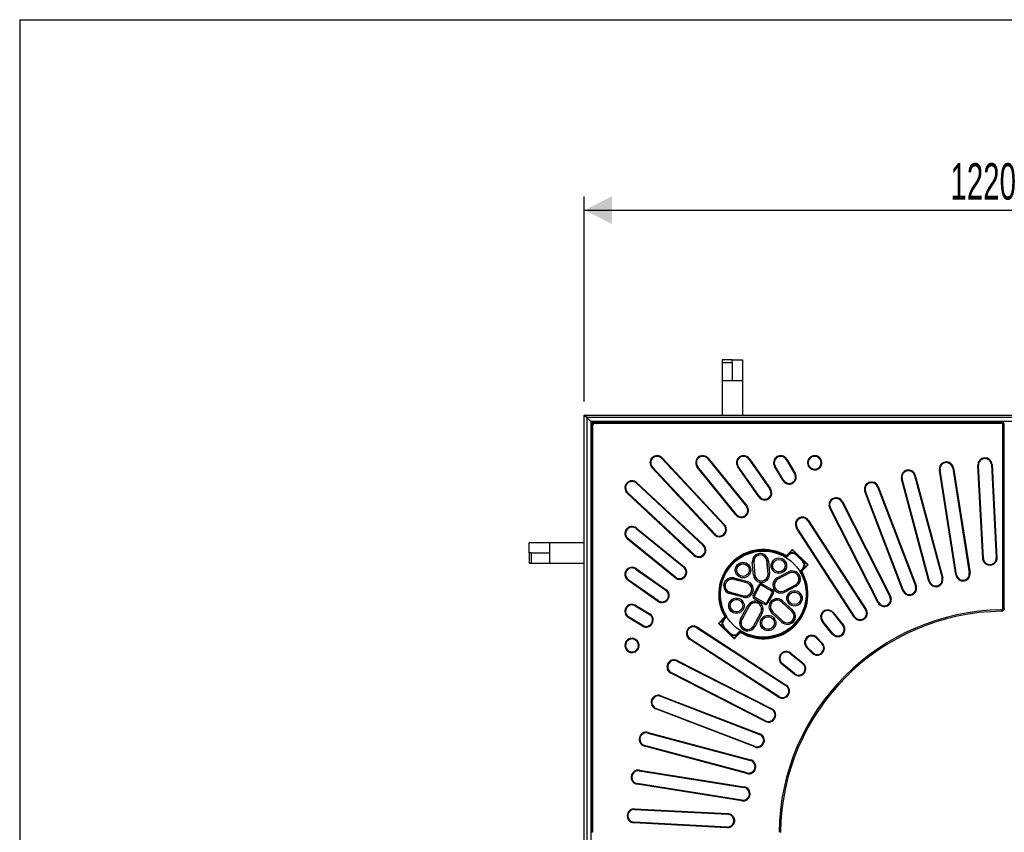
# Model space of a CAD drawing. Header units: millimetres. Extents: x 200 to 5740, y 200 to 4000.
# Tile 3 of 38: x 200 to 1630, y 2820 to 4000. Entities that reach past the tile are written whole.
import ezdxf

# ---------------------------------------------------------------- set-up
doc = ezdxf.new("R2010")
doc.units = ezdxf.units.MM
doc.header["$LTSCALE"] = 20
doc.layers.add('FORMAT', color=7, linetype='Continuous')
doc.styles.add('SLDTEXTSTYLE0', font='TXT', dxfattribs={"width": 0.605})
doc.dimstyles.new('SLDDIMSTYLE0', dxfattribs={"dimtxt": 51.366374, "dimasz": 40, "dimexe": 0, "dimexo": 0.0625, "dimgap": 12.841593, "dimtad": 1, "dimrnd": 1e-09, "dimzin": 12, "dimdsep": 46, "dimtxsty": 'SLDTEXTSTYLE0', "dimsah": 1, "dimcen": 0.09, "dimadec": 0, "dimazin": 3, "dimtfac": 1, "dimtofl": 0, "dimtmove": 0, "dimatfit": 3, "dimfxl": 1, "dimfrac": 2, "dimtolj": 1, "dimtzin": 12, "dimarcsym": 0})

# ---------------------------------------------------------------- blocks, each defined once
blk = doc.blocks.new('_D')
at = {"layer": 'FORMAT'}
for p, q in [((1019.8, 3445.7), (1019.8, 3743.3)), ((2239.8, 3445.7), (2239.8, 3743.3)), ((1019.8, 3723.5), (2239.8, 3723.5))]:
    blk.add_line(p, q, dxfattribs=at)
for points in [[(1019.8, 3723.5), (1059.8, 3703.5), (1059.8, 3743.5)], [(2239.8, 3723.5), (2199.8, 3743.5), (2199.8, 3703.5)]]:
    blk.add_solid(points, dxfattribs=at)
at = {"layer": 'FORMAT', "insert": (1551.4, 3791.7), "char_height": 52.92, "attachment_point": 1, "style": 'SLDTEXTSTYLE0'}
blk.add_mtext('1220', dxfattribs=at)

msp = doc.modelspace()

# ---------------------------------------------------------------- linework, layer by layer
at = {"color": 7, "linetype": 'Continuous', "lineweight": 25}
for p, q in [((1219.752, 3505.904), (1219.752, 3502.353)), ((1234.752, 3505.904), (1219.752, 3505.904)), ((1234.752, 3502.353), (1234.752, 3505.904)), ((1234.752, 3505.904), (1249.752, 3505.904)), ((1249.752, 3505.904), (1249.752, 3475.904)), ((1219.752, 3502.353), (1219.752, 3475.904)), ((1219.752, 3502.353), (1234.752, 3502.353)), ((1234.752, 3502.353), (1234.752, 3475.904)), ((1219.752, 3475.904), (1234.752, 3475.904)), ((1219.752, 3475.904), (1219.752, 3425.904)), ((1234.752, 3475.904), (1249.752, 3475.904)), ((1249.752, 3475.904), (1249.752, 3425.904)), ((1019.752, 2205.904), (1019.752, 3425.904)), ((1019.752, 3425.904), (1023.252, 3422.404)), ((1023.252, 3422.404), (1019.752, 3425.904)), ((1019.752, 3425.904), (2239.752, 3425.904)), ((1023.252, 3422.404), (1023.252, 2209.404)), ((1023.252, 3422.404), (1029.252, 3416.404)), ((2236.252, 3422.404), (1023.252, 3422.404)), ((1029.252, 3416.404), (1023.252, 3422.404)), ((1029.252, 3416.404), (1029.252, 2215.404)), ((1029.252, 3416.404), (1031.114, 3414.542)), ((2230.252, 3416.404), (1029.252, 3416.404)), ((1029.935, 3411.729), (1029.935, 2820.079)), ((1031.935, 3411.729), (1031.935, 2820.079)), ((1625.577, 3415.721), (1033.927, 3415.721)), ((1625.577, 3413.721), (1033.927, 3413.721)), ((1627.569, 3145.052), (1627.569, 3411.729)), ((1629.569, 3145.052), (1629.569, 3411.729)), ((1629.569, 3390.904), (1629.935, 3390.904)), ((1132.326, 3363.024), (1222.781, 3266.023)), ((1133.058, 3363.706), (1223.513, 3266.705)), ((1199.121, 3362.532), (1255.171, 3293.316)), ((1199.898, 3363.162), (1255.949, 3293.945)), ((1258.767, 3362.012), (1289.387, 3318.282)), ((1259.586, 3362.585), (1290.206, 3318.856)), ((1312.844, 3361.465), (1325.26, 3340.801)), ((1313.701, 3361.98), (1326.117, 3341.316)), ((1362.549, 3360.895), (1362.617, 3360.763)), ((1363.44, 3361.349), (1363.508, 3361.217)), ((1208.386, 3252.6), (1117.931, 3349.601)), ((1209.118, 3253.282), (1118.663, 3350.283)), ((1239.875, 3280.929), (1183.825, 3350.146)), ((1240.652, 3281.558), (1184.602, 3350.775)), ((1273.263, 3306.993), (1242.644, 3350.722)), ((1274.083, 3307.566), (1243.463, 3351.296)), ((1308.389, 3330.664), (1295.972, 3351.328)), ((1309.246, 3331.179), (1296.83, 3351.843)), ((1345.079, 3351.827), (1345.012, 3351.959)), ((1345.97, 3352.281), (1345.903, 3352.413)), ((1559.428, 3193.805), (1535.337, 3345.909)), ((1560.416, 3193.962), (1536.325, 3346.066)), ((1554.778, 3348.988), (1578.868, 3196.884)), ((1555.765, 3349.145), (1579.856, 3197.041)), ((1598.345, 3217.593), (1591.255, 3352.875)), ((1599.351, 3217.513), (1592.254, 3352.927)), ((1610.911, 3353.905), (1618.001, 3218.623)), ((1611.909, 3353.957), (1618.999, 3218.676)), ((1520.312, 3184.384), (1480.454, 3333.137)), ((1521.278, 3184.643), (1481.42, 3333.396)), ((1499.466, 3338.231), (1539.324, 3189.478)), ((1500.432, 3338.49), (1540.29, 3189.737)), ((1095.373, 3326.993), (1192.374, 3236.538)), ((1096.055, 3327.724), (1193.056, 3237.269)), ((1445.581, 3321.751), (1500.77, 3177.98)), ((1446.515, 3322.109), (1501.704, 3178.338)), ((1178.95, 3222.143), (1081.949, 3312.598)), ((1179.632, 3222.874), (1082.631, 3313.329)), ((1482.395, 3170.926), (1427.206, 3314.697)), ((1483.328, 3171.284), (1428.14, 3315.056)), ((1446.092, 3153.578), (1376.178, 3290.793)), ((1446.983, 3154.032), (1377.069, 3291.247)), ((1393.715, 3299.729), (1463.629, 3162.514)), ((1394.606, 3300.183), (1464.52, 3162.968)), ((1094.881, 3261.054), (1164.097, 3205.003)), ((1095.51, 3261.831), (1164.727, 3205.781)), ((1411.802, 3132.531), (1327.927, 3261.686)), ((1412.64, 3133.075), (1328.766, 3262.231)), ((1344.434, 3272.406), (1428.309, 3143.251)), ((1345.273, 3272.95), (1429.147, 3143.795)), ((1151.711, 3189.707), (1082.494, 3245.758)), ((1152.34, 3190.484), (1083.123, 3246.535)), ((939.752, 3240.904), (969.752, 3240.904)), ((939.752, 3225.904), (939.752, 3240.904)), ((969.752, 3225.904), (969.752, 3240.904)), ((969.752, 3240.904), (1019.752, 3240.904)), ((939.752, 3225.904), (939.752, 3210.904)), ((943.302, 3225.904), (939.752, 3225.904)), ((943.302, 3225.904), (969.752, 3225.904)), ((943.302, 3210.904), (943.302, 3225.904)), ((969.752, 3210.904), (969.752, 3225.904)), ((1312.433, 3220.753), (1312.936, 3221.597)), ((1312.798, 3218.953), (1316.522, 3222.676)), ((1312.936, 3221.597), (1322.178, 3230.839)), ((1312.936, 3221.597), (1313.641, 3220.893)), ((1316.543, 3223.795), (1313.641, 3220.893)), ((1316.543, 3222.725), (1316.543, 3223.795)), ((1320.993, 3229.357), (1322.178, 3230.839)), ((1322.178, 3230.839), (1323.364, 3229.357)), ((1322.178, 3230.839), (1344.688, 3208.33)), ((1337.643, 3213.965), (1327.814, 3223.795)), ((1327.814, 3223.795), (1327.814, 3222.725)), ((1327.814, 3222.725), (1336.573, 3213.965)), ((1327.835, 3222.676), (1336.525, 3213.987)), ((939.752, 3210.904), (943.302, 3210.904)), ((943.302, 3210.904), (969.752, 3210.904)), ((969.752, 3210.904), (1019.752, 3210.904)), ((1094.934, 3203.012), (1138.663, 3172.392)), ((1265.761, 3212.333), (1263.788, 3212.155)), ((1265.464, 3193.606), (1263.788, 3212.155)), ((1265.94, 3212.35), (1265.761, 3212.333)), ((1265.761, 3212.333), (1267.436, 3193.784)), ((1265.94, 3212.35), (1267.615, 3193.8)), ((1285.019, 3214.073), (1285.198, 3214.089)), ((1286.694, 3195.523), (1285.019, 3214.073)), ((1285.198, 3214.089), (1287.17, 3214.267)), ((1286.873, 3195.539), (1285.198, 3214.089)), ((1287.17, 3214.267), (1288.846, 3195.717)), ((1336.525, 3202.673), (1332.801, 3198.95)), ((1334.741, 3199.792), (1337.643, 3202.695)), ((1344.688, 3208.33), (1335.445, 3199.088)), ((1336.573, 3213.965), (1337.643, 3213.965)), ((1337.643, 3202.695), (1336.573, 3202.695)), ((1343.205, 3209.516), (1344.688, 3208.33)), ((1344.688, 3208.33), (1343.205, 3207.144)), ((1094.36, 3202.193), (1138.09, 3171.573)), ((1236.317, 3187.465), (1236.823, 3189.38)), ((1236.823, 3189.38), (1256.539, 3184.174)), ((1265.464, 3193.606), (1267.436, 3193.784)), ((1267.615, 3193.8), (1267.436, 3193.784)), ((1286.694, 3195.523), (1286.873, 3195.539)), ((1288.846, 3195.717), (1286.873, 3195.539)), ((1299.955, 3189.64), (1316.48, 3198.232)), ((1299.955, 3189.64), (1300.869, 3187.882)), ((1317.394, 3196.475), (1300.869, 3187.882)), ((1317.476, 3196.315), (1300.952, 3187.723)), ((1317.394, 3196.475), (1316.48, 3198.232)), ((1317.476, 3196.315), (1317.394, 3196.475)), ((1335.445, 3199.088), (1334.601, 3198.585)), ((1335.445, 3199.088), (1334.741, 3199.792)), ((1126.8, 3155.45), (1083.071, 3186.07)), ((1127.374, 3156.269), (1083.644, 3186.889)), ((1236.271, 3187.291), (1236.317, 3187.465)), ((1255.987, 3182.085), (1236.271, 3187.291)), ((1256.033, 3182.259), (1236.317, 3187.465)), ((1255.987, 3182.085), (1256.033, 3182.259)), ((1256.033, 3182.259), (1256.539, 3184.174)), ((1265.13, 3164.559), (1272.999, 3178.943)), ((1266.884, 3163.599), (1274.754, 3177.983)), ((1277.447, 3178.771), (1291.831, 3170.902)), ((1278.407, 3180.526), (1292.791, 3172.657)), ((1300.952, 3187.723), (1300.869, 3187.882)), ((1309.789, 3170.727), (1326.314, 3179.319)), ((1309.872, 3170.567), (1326.397, 3179.16)), ((1327.311, 3177.402), (1310.786, 3168.81)), ((1326.314, 3179.319), (1326.397, 3179.16)), ((1326.397, 3179.16), (1327.311, 3177.402)), ((1230.829, 3166.68), (1231.335, 3168.595)), ((1250.545, 3161.475), (1230.829, 3166.68)), ((1231.381, 3168.769), (1231.335, 3168.595)), ((1231.335, 3168.595), (1251.051, 3163.389)), ((1231.381, 3168.769), (1251.097, 3163.563)), ((1250.545, 3161.475), (1251.051, 3163.389)), ((1251.097, 3163.563), (1251.051, 3163.389)), ((1282.057, 3153.036), (1267.673, 3160.905)), ((1292.62, 3168.208), (1284.751, 3153.825)), ((1294.374, 3167.248), (1286.505, 3152.865)), ((1309.789, 3170.727), (1309.872, 3170.567)), ((1310.786, 3168.81), (1309.872, 3170.567)), ((1093.813, 3148.826), (1114.477, 3136.41)), ((1094.328, 3149.683), (1114.992, 3137.267)), ((1246.656, 3129.867), (1257.455, 3149.606)), ((1259.192, 3148.655), (1248.393, 3128.916)), ((1259.35, 3148.569), (1248.551, 3128.83)), ((1257.455, 3149.606), (1259.192, 3148.655)), ((1259.35, 3148.569), (1259.192, 3148.655)), ((1281.097, 3151.281), (1266.713, 3159.151)), ((1306.195, 3154.617), (1306.316, 3154.749)), ((1321.211, 3140.821), (1306.195, 3154.617)), ((1306.316, 3154.749), (1307.656, 3156.208)), ((1321.333, 3140.953), (1306.316, 3154.749)), ((1307.656, 3156.208), (1322.672, 3142.411)), ((1104.34, 3119.539), (1083.676, 3131.955)), ((1104.855, 3120.396), (1084.191, 3132.812)), ((1214.817, 3123.477), (1224.059, 3132.72)), ((1224.763, 3132.015), (1221.861, 3129.113)), ((1222.98, 3129.134), (1226.703, 3132.858)), ((1224.903, 3133.223), (1224.059, 3132.72)), ((1224.763, 3132.015), (1224.059, 3132.72)), ((1265.357, 3119.635), (1276.156, 3139.374)), ((1265.515, 3119.549), (1276.314, 3139.288)), ((1278.051, 3138.337), (1267.252, 3118.598)), ((1276.156, 3139.374), (1276.314, 3139.288)), ((1278.051, 3138.337), (1276.314, 3139.288)), ((1291.773, 3138.919), (1293.113, 3140.378)), ((1306.789, 3125.123), (1291.773, 3138.919)), ((1293.234, 3140.51), (1293.113, 3140.378)), ((1293.113, 3140.378), (1308.129, 3126.582)), ((1293.234, 3140.51), (1308.25, 3126.714)), ((1321.211, 3140.821), (1321.333, 3140.953)), ((1321.333, 3140.953), (1322.672, 3142.411)), ((1380.522, 3138.521), (1395.195, 3120.401)), ((1381.299, 3139.15), (1395.972, 3121.03)), ((1625.628, 3141.068), (1625.602, 3143.06)), ((1183.425, 3116.89), (1312.581, 3033.016)), ((1183.97, 3117.729), (1313.125, 3033.854)), ((1214.817, 3123.477), (1216.299, 3124.663)), ((1216.299, 3122.292), (1214.817, 3123.477)), ((1237.326, 3100.968), (1214.817, 3123.477)), ((1221.861, 3129.113), (1222.931, 3129.113)), ((1221.861, 3117.842), (1231.69, 3108.012)), ((1222.931, 3117.842), (1221.861, 3117.842)), ((1231.69, 3109.083), (1222.931, 3117.842)), ((1231.669, 3109.131), (1222.98, 3117.82)), ((1248.393, 3128.916), (1246.656, 3129.867)), ((1248.551, 3128.83), (1248.393, 3128.916)), ((1265.357, 3119.635), (1265.515, 3119.549)), ((1265.515, 3119.549), (1267.252, 3118.598)), ((1306.789, 3125.123), (1308.129, 3126.582)), ((1308.25, 3126.714), (1308.129, 3126.582)), ((1379.899, 3108.014), (1365.226, 3126.134)), ((1380.676, 3108.643), (1366.003, 3126.763)), ((1231.69, 3108.012), (1231.69, 3109.083)), ((1237.326, 3100.968), (1236.14, 3102.45)), ((1246.568, 3110.211), (1237.326, 3100.968)), ((1238.511, 3102.45), (1237.326, 3100.968)), ((1242.961, 3108.012), (1245.864, 3110.915)), ((1242.961, 3109.083), (1242.961, 3108.012)), ((1246.706, 3112.855), (1242.983, 3109.131)), ((1245.864, 3110.915), (1246.568, 3110.211)), ((1246.568, 3110.211), (1247.071, 3111.055)), ((1357.245, 3103.036), (1365.359, 3094.922)), ((1093.243, 3099.753), (1093.375, 3099.686)), ((1093.697, 3100.644), (1093.829, 3100.577)), ((1301.861, 3016.508), (1172.705, 3100.383)), ((1302.405, 3017.347), (1173.25, 3101.221)), ((1350.734, 3080.297), (1342.62, 3088.411)), ((1351.441, 3081.004), (1343.327, 3089.118)), ((1356.538, 3102.329), (1364.652, 3094.215)), ((1084.439, 3082.148), (1084.307, 3082.215)), ((1084.893, 3083.039), (1084.761, 3083.106)), ((1318.893, 3079.653), (1337.012, 3064.98)), ((1319.522, 3080.43), (1337.642, 3065.757)), ((1154.409, 3068.587), (1291.624, 2998.673)), ((1154.863, 3069.478), (1292.078, 2999.564)), ((1324.626, 3049.683), (1306.506, 3064.357)), ((1325.255, 3050.461), (1307.135, 3065.134)), ((1282.688, 2981.135), (1145.473, 3051.05)), ((1283.142, 2982.026), (1145.927, 3051.941)), ((1130.6, 3017.516), (1274.371, 2962.327)), ((1130.958, 3018.45), (1274.73, 2963.261)), ((1267.318, 2943.952), (1123.546, 2999.141)), ((1267.676, 2944.886), (1123.905, 3000.074)), ((1112.26, 2964.236), (1261.013, 2924.378)), ((1112.519, 2965.202), (1261.272, 2925.344)), ((1255.919, 2905.366), (1107.166, 2945.224)), ((1256.177, 2906.332), (1107.425, 2946.19)), ((1099.59, 2909.331), (1251.694, 2885.24)), ((1099.747, 2910.319), (1251.851, 2886.228)), ((1248.615, 2865.8), (1096.511, 2889.891)), ((1248.772, 2866.787), (1096.668, 2890.878)), ((1092.729, 2853.402), (1228.01, 2846.312)), ((1092.781, 2854.401), (1228.063, 2847.311)), ((1226.98, 2826.657), (1091.699, 2833.746)), ((1227.113, 2827.651), (1091.751, 2834.745))]:
    msp.add_line(p, q, dxfattribs=at)
at = {"color": 8, "linetype": 'Continuous', "lineweight": 25}
for p, q in [((1031.935, 3411.729), (1029.935, 3411.729)), ((1033.927, 3413.721), (1033.927, 3415.721)), ((1625.577, 3413.721), (1625.577, 3415.721)), ((1627.569, 3411.729), (1629.569, 3411.729)), ((1629.569, 3394.872), (1629.935, 3394.872)), ((1132.326, 3363.024), (1133.058, 3363.706)), ((1199.121, 3362.532), (1199.898, 3363.162)), ((1258.767, 3362.012), (1259.586, 3362.585)), ((1312.844, 3361.465), (1313.701, 3361.98)), ((1362.549, 3360.895), (1363.44, 3361.349)), ((1363.508, 3361.217), (1362.617, 3360.763)), ((1118.663, 3350.283), (1117.931, 3349.601)), ((1184.602, 3350.775), (1183.825, 3350.146)), ((1243.463, 3351.296), (1242.644, 3350.722)), ((1296.83, 3351.843), (1295.972, 3351.328)), ((1345.903, 3352.413), (1345.012, 3351.959)), ((1345.079, 3351.827), (1345.97, 3352.281)), ((1536.325, 3346.066), (1535.337, 3345.909)), ((1554.778, 3348.988), (1555.765, 3349.145)), ((1591.255, 3352.875), (1592.254, 3352.927)), ((1610.911, 3353.905), (1611.909, 3353.957)), ((1308.389, 3330.664), (1309.246, 3331.179)), ((1326.117, 3341.316), (1325.26, 3340.801)), ((1481.42, 3333.396), (1480.454, 3333.137)), ((1499.466, 3338.231), (1500.432, 3338.49)), ((1096.055, 3327.724), (1095.373, 3326.993)), ((1290.206, 3318.856), (1289.387, 3318.282)), ((1445.581, 3321.751), (1446.515, 3322.109)), ((1082.631, 3313.329), (1081.949, 3312.598)), ((1273.263, 3306.993), (1274.083, 3307.566)), ((1428.14, 3315.056), (1427.206, 3314.697)), ((1255.949, 3293.945), (1255.171, 3293.316)), ((1377.069, 3291.247), (1376.178, 3290.793)), ((1393.715, 3299.729), (1394.606, 3300.183)), ((1239.875, 3280.929), (1240.652, 3281.558)), ((1095.51, 3261.831), (1094.881, 3261.054)), ((1223.513, 3266.705), (1222.781, 3266.023)), ((1328.766, 3262.231), (1327.927, 3261.686)), ((1344.434, 3272.406), (1345.273, 3272.95)), ((1083.123, 3246.535), (1082.494, 3245.758)), ((1208.386, 3252.6), (1209.118, 3253.282)), ((1193.056, 3237.269), (1192.374, 3236.538)), ((1179.632, 3222.874), (1178.95, 3222.143)), ((1312.782, 3218.963), (1316.543, 3222.725)), ((1316.522, 3222.676), (1316.543, 3222.725)), ((1327.814, 3222.725), (1327.835, 3222.676)), ((1618.001, 3218.623), (1618.999, 3218.676)), ((1094.934, 3203.012), (1094.36, 3202.193)), ((1164.727, 3205.781), (1164.097, 3205.003)), ((1336.573, 3202.695), (1332.811, 3198.933)), ((1336.525, 3213.987), (1336.573, 3213.965)), ((1336.573, 3202.695), (1336.525, 3202.673)), ((1152.34, 3190.484), (1151.711, 3189.707)), ((1540.29, 3189.737), (1539.324, 3189.478)), ((1559.428, 3193.805), (1560.416, 3193.962)), ((1579.856, 3197.041), (1578.868, 3196.884)), ((1083.644, 3186.889), (1083.071, 3186.07)), ((1272.999, 3178.943), (1274.754, 3177.983)), ((1278.407, 3180.526), (1277.447, 3178.771)), ((1501.704, 3178.338), (1500.77, 3177.98)), ((1520.312, 3184.384), (1521.278, 3184.643)), ((1138.663, 3172.392), (1138.09, 3171.573)), ((1265.13, 3164.559), (1266.884, 3163.599)), ((1267.673, 3160.905), (1266.713, 3159.151)), ((1292.791, 3172.657), (1291.831, 3170.902)), ((1292.62, 3168.208), (1294.374, 3167.248)), ((1464.52, 3162.968), (1463.629, 3162.514)), ((1482.395, 3170.926), (1483.328, 3171.284)), ((1094.328, 3149.683), (1093.813, 3148.826)), ((1127.374, 3156.269), (1126.8, 3155.45)), ((1282.057, 3153.036), (1281.097, 3151.281)), ((1284.751, 3153.825), (1286.505, 3152.865)), ((1446.092, 3153.578), (1446.983, 3154.032)), ((1084.191, 3132.812), (1083.676, 3131.955)), ((1114.992, 3137.267), (1114.477, 3136.41)), ((1222.931, 3129.113), (1226.693, 3132.874)), ((1380.522, 3138.521), (1381.299, 3139.15)), ((1411.802, 3132.531), (1412.64, 3133.075)), ((1429.147, 3143.795), (1428.309, 3143.251)), ((1629.569, 3145.052), (1627.569, 3145.052)), ((1104.855, 3120.396), (1104.34, 3119.539)), ((1183.425, 3116.89), (1183.97, 3117.729)), ((1222.931, 3129.113), (1222.98, 3129.134)), ((1222.98, 3117.82), (1222.931, 3117.842)), ((1366.003, 3126.763), (1365.226, 3126.134)), ((1395.972, 3121.03), (1395.195, 3120.401)), ((1231.69, 3109.083), (1231.669, 3109.131)), ((1246.723, 3112.844), (1242.961, 3109.083)), ((1242.983, 3109.131), (1242.961, 3109.083)), ((1356.538, 3102.329), (1357.245, 3103.036)), ((1379.899, 3108.014), (1380.676, 3108.643)), ((1093.697, 3100.644), (1093.243, 3099.753)), ((1093.829, 3100.577), (1093.375, 3099.686)), ((1173.25, 3101.221), (1172.705, 3100.383)), ((1343.327, 3089.118), (1342.62, 3088.411)), ((1365.359, 3094.922), (1364.652, 3094.215)), ((1084.761, 3083.106), (1084.307, 3082.215)), ((1084.893, 3083.039), (1084.439, 3082.148)), ((1318.893, 3079.653), (1319.522, 3080.43)), ((1350.734, 3080.297), (1351.441, 3081.004)), ((1154.409, 3068.587), (1154.863, 3069.478)), ((1307.135, 3065.134), (1306.506, 3064.357)), ((1337.642, 3065.757), (1337.012, 3064.98)), ((1145.927, 3051.941), (1145.473, 3051.05)), ((1324.626, 3049.683), (1325.255, 3050.461)), ((1313.125, 3033.854), (1312.581, 3033.016)), ((1130.6, 3017.516), (1130.958, 3018.45)), ((1301.861, 3016.508), (1302.405, 3017.347)), ((1123.905, 3000.074), (1123.546, 2999.141)), ((1292.078, 2999.564), (1291.624, 2998.673)), ((1282.688, 2981.135), (1283.142, 2982.026)), ((1112.26, 2964.236), (1112.519, 2965.202)), ((1274.73, 2963.261), (1274.371, 2962.327)), ((1107.425, 2946.19), (1107.166, 2945.224)), ((1267.318, 2943.952), (1267.676, 2944.886)), ((1261.272, 2925.344), (1261.013, 2924.378)), ((1099.59, 2909.331), (1099.747, 2910.319)), ((1255.919, 2905.366), (1256.177, 2906.332)), ((1096.668, 2890.878), (1096.511, 2889.891)), ((1251.851, 2886.228), (1251.694, 2885.24)), ((1248.615, 2865.8), (1248.772, 2866.787)), ((1092.729, 2853.402), (1092.781, 2854.401)), ((1228.01, 2846.312), (1228.063, 2847.311)), ((1091.699, 2833.746), (1091.751, 2834.745)), ((1031.935, 2820.079), (1029.935, 2820.079))]:
    msp.add_line(p, q, dxfattribs=at)
at = {"color": 7, "linetype": 'Continuous', "lineweight": 25, "flags": 128}
for points in [[(1312.052, 3219.589), (1312.17, 3219.948), (1312.433, 3220.753)], [(1313.641, 3220.893), (1313.45, 3220.304), (1313.263, 3219.727)], [(1334.601, 3198.585), (1334.242, 3198.467), (1333.437, 3198.203)], [(1333.575, 3199.415), (1334.152, 3199.602), (1334.741, 3199.792)], [(1225.929, 3132.393), (1225.352, 3132.206), (1224.763, 3132.015)], [(1224.903, 3133.223), (1225.262, 3133.34), (1226.067, 3133.604)], [(1245.864, 3110.915), (1246.054, 3111.504), (1246.241, 3112.081)], [(1247.452, 3112.218), (1247.335, 3111.859), (1247.071, 3111.055)]]:
    msp.add_lwpolyline(points, dxfattribs=at)
at = {"color": 7, "linetype": 'Continuous', "lineweight": 25}
for centre, radius in [((1279.752, 3165.904), 62.5), ((1302.331, 3207.175), 11.239), ((1250.295, 3200.779), 11.239), ((1250.295, 3200.779), 9.258), ((1250.295, 3200.779), 9.078), ((1302.331, 3207.175), 9.258), ((1302.331, 3207.175), 9.078), ((1240.703, 3149.116), 11.239), ((1325.007, 3159.905), 11.239), ((1325.007, 3159.905), 9.258), ((1325.007, 3159.905), 9.078), ((1240.703, 3149.116), 9.258), ((1240.703, 3149.116), 9.078), ((1286.673, 3123.966), 11.239), ((1286.673, 3123.966), 9.258), ((1286.673, 3123.966), 9.078)]:
    msp.add_circle(centre, radius, dxfattribs=at)
for centre, radius, start, end in [((1125.495, 3356.654), 10.341, 43, 223), ((1125.495, 3356.654), 9.341, 90, 223), ((1125.495, 3356.654), 9.341, 43, 90), ((1191.861, 3356.654), 10.341, 39, 219), ((1191.861, 3356.654), 9.341, 90, 219), ((1191.861, 3356.654), 9.341, 39, 90), ((1251.115, 3356.654), 10.341, 35, 215), ((1251.115, 3356.654), 9.341, 90, 215), ((1251.115, 3356.654), 9.341, 35, 90), ((1304.837, 3356.654), 10.341, 31, 211), ((1304.837, 3356.654), 9.341, 90, 211), ((1304.837, 3356.654), 9.341, 31, 90), ((1354.226, 3356.654), 10.341, 27, 207), ((1354.226, 3356.654), 9.341, 90, 207), ((1354.293, 3356.522), 10.341, 207, 27), ((1354.293, 3356.522), 9.345, 207, 27), ((1354.226, 3356.654), 9.341, 27, 90), ((1601.582, 3353.416), 10.341, 3, 183), ((1601.582, 3353.416), 9.341, 90, 183), ((1601.582, 3353.416), 9.341, 3, 90), ((1490.443, 3335.813), 10.341, 15, 195), ((1545.551, 3347.527), 10.341, 9, 189), ((1545.551, 3347.527), 9.341, 90, 189), ((1545.551, 3347.527), 9.341, 9, 90), ((1317.253, 3335.99), 10.341, 211, 31), ((1317.253, 3335.99), 9.345, 211, 31), ((1490.443, 3335.813), 9.341, 90, 195), ((1490.443, 3335.813), 9.341, 15, 90), ((1089.002, 3320.161), 10.341, 47, 227), ((1089.002, 3320.161), 9.341, 90, 227), ((1089.002, 3320.161), 9.341, 47, 90), ((1281.735, 3312.924), 10.341, 215, 35), ((1281.735, 3312.924), 9.345, 215, 35), ((1436.861, 3318.403), 10.341, 21, 201), ((1436.861, 3318.403), 9.341, 90, 201), ((1436.861, 3318.403), 9.341, 21, 90), ((1385.392, 3295.488), 10.341, 27, 207), ((1385.392, 3295.488), 9.341, 90, 207), ((1385.392, 3295.488), 9.341, 27, 90), ((1247.912, 3287.437), 10.341, 219, 39), ((1247.912, 3287.437), 9.345, 219, 39), ((1336.6, 3267.318), 10.341, 33, 213), ((1336.6, 3267.318), 9.341, 90, 213), ((1336.6, 3267.318), 9.341, 33, 90), ((1089.002, 3253.794), 10.341, 51, 231), ((1089.002, 3253.794), 9.341, 90, 231), ((1089.002, 3253.794), 9.341, 51, 90), ((1215.95, 3259.653), 10.341, 223, 43), ((1215.95, 3259.653), 9.345, 223, 43), ((1186.003, 3229.706), 10.341, 227, 47), ((1186.003, 3229.706), 9.345, 227, 47), ((1279.752, 3165.904), 64.83, 59.211917, 210.788083), ((1279.752, 3165.904), 63.847, 59.211917, 210.788083), ((1279.752, 3165.904), 62.653, 58.966834, 211.033166), ((1275.479, 3213.211), 11.739, 5.160952, 185.160952), ((1275.479, 3213.211), 9.758, 5.160952, 185.160952), ((1275.479, 3213.211), 9.578, 5.160952, 185.160952), ((1312.567, 3220.453), 1.006, 239.197788, 313.782315), ((1312.945, 3221.619), 1.006, 239.435281, 313.785544), ((1322.178, 3216.988), 8.041, 45.508126, 134.491874), ((1322.178, 3217.019), 8, 91.455978, 134.762887), ((1322.178, 3217.019), 8, 45.46123, 91.455978), ((1089.002, 3194.541), 10.341, 55, 235), ((1089.002, 3194.541), 9.341, 90, 235), ((1089.002, 3194.541), 9.341, 55, 90), ((1158.219, 3197.744), 10.341, 231, 51), ((1158.219, 3197.744), 9.345, 231, 51), ((1330.868, 3208.33), 8, 1.455978, 44.762887), ((1330.868, 3208.33), 8, 315.46123, 1.455978), ((1330.837, 3208.33), 8.041, 315.508126, 44.491874), ((1233.826, 3178.03), 11.739, 75.209366, 255.209366), ((1279.752, 3165.904), 64.83, 239.211917, 30.788083), ((1279.752, 3165.904), 63.847, 239.211917, 30.788083), ((1279.752, 3165.904), 62.653, 238.966834, 31.033166), ((1277.155, 3194.662), 11.739, 185.160952, 5.160952), ((1277.155, 3194.662), 9.758, 185.160952, 5.160952), ((1277.155, 3194.662), 9.578, 185.160952, 5.160952), ((1305.371, 3179.225), 11.739, 117.473312, 297.473312), ((1321.895, 3187.817), 11.739, 297.473312, 117.473312), ((1321.895, 3187.817), 9.758, 297.473312, 117.473312), ((1321.895, 3187.817), 9.578, 297.473312, 117.473312), ((1334.301, 3198.719), 1.006, 136.217685, 210.802212), ((1335.467, 3199.096), 1.006, 136.214456, 210.564719), ((1530.301, 3187.061), 10.341, 195, 15), ((1530.301, 3187.061), 9.345, 195, 15), ((1569.642, 3195.423), 10.341, 189, 9), ((1569.642, 3195.423), 9.345, 189, 9), ((1233.826, 3178.03), 9.758, 75.209366, 255.209366), ((1233.826, 3178.03), 9.578, 75.209366, 255.209366), ((1253.542, 3172.824), 11.739, 255.209366, 75.209366), ((1253.542, 3172.824), 9.758, 255.209366, 75.209366), ((1253.542, 3172.824), 9.578, 255.209366, 75.209366), ((1305.371, 3179.225), 9.758, 117.473312, 297.473312), ((1305.371, 3179.225), 9.578, 117.473312, 297.473312), ((1492.049, 3174.632), 10.341, 201, 21), ((1492.049, 3174.632), 9.345, 201, 21), ((1132.732, 3163.921), 10.341, 235, 55), ((1132.732, 3163.921), 9.345, 235, 55), ((1455.306, 3158.273), 10.341, 207, 27), ((1455.306, 3158.273), 9.345, 207, 27), ((1089.002, 3140.819), 10.341, 59, 239), ((1089.002, 3140.819), 9.341, 90, 239), ((1089.002, 3140.819), 9.341, 59, 90), ((1267.753, 3143.971), 11.739, 331.317132, 151.317132), ((1267.753, 3143.971), 9.758, 331.317132, 151.317132), ((1267.753, 3143.971), 9.578, 331.317132, 151.317132), ((1299.715, 3147.563), 11.739, 47.424898, 227.424898), ((1299.715, 3147.563), 9.758, 47.424898, 227.424898), ((1299.715, 3147.563), 9.578, 47.424898, 227.424898), ((1109.666, 3128.403), 10.341, 239, 59), ((1109.666, 3128.403), 9.345, 239, 59), ((1224.037, 3132.711), 1.006, 316.214456, 30.564719), ((1225.203, 3133.089), 1.006, 316.217685, 30.802212), ((1629.752, 2815.904), 327.183, 90.726716, 179.273284), ((1629.752, 2815.904), 325.183, 90.726716, 179.273284), ((1314.731, 3133.767), 11.739, 227.424898, 47.424898), ((1314.731, 3133.767), 9.758, 227.424898, 47.424898), ((1314.731, 3133.767), 9.578, 227.424898, 47.424898), ((1373.263, 3132.642), 10.341, 39, 219), ((1373.263, 3132.642), 9.341, 90, 219), ((1373.263, 3132.642), 9.341, 39, 90), ((1420.475, 3138.163), 10.341, 213, 33), ((1420.475, 3138.163), 9.345, 213, 33), ((1178.338, 3109.056), 10.341, 57, 237), ((1178.338, 3109.056), 9.341, 90, 237), ((1178.338, 3109.056), 9.341, 57, 90), ((1228.667, 3123.477), 8.041, 135.508126, 224.491874), ((1228.636, 3123.477), 8, 135.46123, 181.455978), ((1228.636, 3123.477), 8, 181.455978, 224.762887), ((1256.954, 3124.232), 11.739, 151.317132, 331.317132), ((1256.954, 3124.232), 9.758, 151.317132, 331.317132), ((1256.954, 3124.232), 9.578, 151.317132, 331.317132), ((1387.936, 3114.522), 10.341, 219, 39), ((1387.936, 3114.522), 9.345, 219, 39), ((1237.326, 3114.819), 8.041, 225.508126, 314.491874), ((1237.326, 3114.788), 8, 225.46123, 271.455978), ((1237.326, 3114.788), 8, 271.455978, 314.762887), ((1246.56, 3110.189), 1.006, 59.435281, 133.785544), ((1246.937, 3111.354), 1.006, 59.197788, 133.782315), ((1349.932, 3095.723), 10.341, 45, 225), ((1349.932, 3095.723), 9.341, 90, 225), ((1349.932, 3095.723), 9.341, 45, 90), ((1089.002, 3091.43), 10.341, 63, 243), ((1089.002, 3091.43), 9.341, 90, 243), ((1089.134, 3091.362), 10.341, 243, 63), ((1089.134, 3091.362), 9.345, 243, 63), ((1089.002, 3091.43), 9.341, 63, 90), ((1358.046, 3087.61), 10.341, 225, 45), ((1358.046, 3087.61), 9.345, 225, 45), ((1313.014, 3072.393), 10.341, 51, 231), ((1313.014, 3072.393), 9.341, 90, 231), ((1313.014, 3072.393), 9.341, 51, 90), ((1150.168, 3060.264), 10.341, 63, 243), ((1150.168, 3060.264), 9.341, 90, 243), ((1150.168, 3060.264), 9.341, 63, 90), ((1331.134, 3057.72), 10.341, 231, 51), ((1331.134, 3057.72), 9.345, 231, 51), ((1307.493, 3025.181), 10.341, 237, 57), ((1307.493, 3025.181), 9.345, 237, 57), ((1127.252, 3008.795), 10.341, 69, 249), ((1127.252, 3008.795), 9.341, 90, 249), ((1127.252, 3008.795), 9.341, 69, 90), ((1287.383, 2990.35), 10.341, 243, 63), ((1287.383, 2990.35), 9.345, 243, 63), ((1109.843, 2955.213), 10.341, 75, 255), ((1109.843, 2955.213), 9.341, 90, 255), ((1109.843, 2955.213), 9.341, 75, 90), ((1271.024, 2953.607), 10.341, 249, 69), ((1271.024, 2953.607), 9.345, 249, 69), ((1258.595, 2915.355), 10.341, 255, 75), ((1258.595, 2915.355), 9.345, 255, 75), ((1098.129, 2900.105), 10.341, 81, 261), ((1098.129, 2900.105), 9.341, 90, 261), ((1098.129, 2900.105), 9.341, 81, 90), ((1250.233, 2876.014), 10.341, 261, 81), ((1250.233, 2876.014), 9.345, 261, 81), ((1092.24, 2844.074), 10.341, 87, 267), ((1092.24, 2844.074), 9.341, 90, 267), ((1092.24, 2844.074), 9.341, 87, 90)]:
    msp.add_arc(centre, radius, start, end, dxfattribs=at)
for centre, major_axis, ratio, start_param, end_param in [((1033.942, 3411.713), (2.829, -2.829), 0.99997115, 2.35999259, 3.92319272), ((1033.942, 3411.713), (-1.425, 1.425), 0.99243251, 5.50158524, 7.06478537), ((1625.562, 3411.713), (2.829, 2.829), 0.99997115, 5.50158524, 7.06478537), ((1625.562, 3411.713), (1.425, 1.425), 0.99243251, 5.50158524, 7.06478537), ((1276.507, 3176.989), (-1.132, 3.868), 0.99243251, 5.50158524, 7.06478537), ((1276.507, 3176.989), (-0.575, 1.963), 0.97769116, 5.50158524, 7.06478537), ((1268.667, 3162.659), (-3.868, -1.132), 0.99243251, 5.50158524, 7.06478537), ((1268.667, 3162.659), (1.963, 0.575), 0.97769116, 2.35999259, 3.92319272), ((1290.837, 3169.149), (1.963, 0.575), 0.97769116, 5.50158524, 7.06478537), ((1290.837, 3169.149), (3.868, 1.132), 0.99243251, 5.50158524, 7.06478537), ((1282.997, 3154.819), (1.132, -3.868), 0.99243251, 5.50158524, 7.06478537), ((1282.997, 3154.819), (-0.575, 1.963), 0.97769116, 2.35999259, 3.92319272)]:
    msp.add_ellipse(centre, major_axis=major_axis, ratio=ratio, start_param=start_param, end_param=end_param, dxfattribs=at)
at = {"color": 8, "linetype": 'Continuous', "lineweight": 25}
for points, knots in [([(1311.877, 3219.381), (1311.921, 3219.421), (1312.022, 3219.513), (1312.041, 3219.562), (1312.052, 3219.589)], [0, 0, 0, 0, 0.4396243, 1, 1, 1, 1]), ([(1312.658, 3218.956), (1312.739, 3219.046), (1312.948, 3219.276), (1313.177, 3219.563), (1313.234, 3219.672), (1313.263, 3219.727)], [0, 0, 0, 0, 0.240909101, 0.620414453, 1, 1, 1, 1]), ([(1333.575, 3199.415), (1333.572, 3199.413), (1333.527, 3199.398), (1333.374, 3199.298), (1333.106, 3199.085), (1332.897, 3198.894), (1332.839, 3198.84)], [0, 0, 0, 0, 0.03525943, 0.43152066, 0.84007426, 1, 1, 1, 1]), ([(1225.929, 3132.393), (1225.933, 3132.394), (1225.977, 3132.41), (1226.13, 3132.509), (1226.4, 3132.724), (1226.611, 3132.918), (1226.672, 3132.974)], [0, 0, 0, 0, 0.03504015, 0.428837, 0.83484977, 1, 1, 1, 1]), ([(1246.851, 3112.857), (1246.768, 3112.765), (1246.557, 3112.533), (1246.327, 3112.244), (1246.27, 3112.135), (1246.241, 3112.081)], [0, 0, 0, 0, 0.244940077, 0.622430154, 1, 1, 1, 1]), ([(1247.452, 3112.218), (1247.463, 3112.246), (1247.482, 3112.295), (1247.586, 3112.389), (1247.632, 3112.431)], [0, 0, 0, 0, 0.551569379, 1, 1, 1, 1])]:
    msp.add_open_spline(points, degree=3, knots=knots, dxfattribs=at)
at = {"color": 7, "linetype": 'Continuous', "lineweight": 25}
for points, knots in [([(1316.543, 3223.795), (1316.55, 3223.804), (1316.565, 3223.822), (1316.593, 3223.858), (1316.633, 3223.907), (1316.687, 3223.975), (1316.778, 3224.088), (1316.909, 3224.252), (1317.119, 3224.515), (1317.407, 3224.875), (1317.751, 3225.304), (1318.093, 3225.733), (1318.439, 3226.165), (1318.807, 3226.625), (1319.181, 3227.093), (1319.553, 3227.558), (1319.956, 3228.061), (1320.442, 3228.668), (1320.801, 3229.117), (1320.993, 3229.357)], [0, 0, 0, 0, 0.006714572, 0.014542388, 0.023602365, 0.037801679, 0.054617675, 0.088201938, 0.129215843, 0.198451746, 0.28283703, 0.360033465, 0.427853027, 0.513719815, 0.60501156, 0.677043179, 0.761391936, 0.872623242, 1, 1, 1, 1]), ([(1327.814, 3223.795), (1327.074, 3224.524), (1326.189, 3225.107), (1324.262, 3225.895), (1323.221, 3226.099), (1321.136, 3226.099), (1320.095, 3225.895), (1318.168, 3225.107), (1317.283, 3224.524), (1316.543, 3223.795)], [0, 0, 0, 0, 0.25, 0.25, 0.5, 0.5, 0.75, 0.75, 1, 1, 1, 1]), ([(1323.364, 3229.357), (1323.556, 3229.117), (1323.915, 3228.668), (1324.392, 3228.073), (1324.788, 3227.577), (1325.16, 3227.112), (1325.535, 3226.644), (1325.903, 3226.184), (1326.249, 3225.752), (1326.601, 3225.311), (1326.95, 3224.875), (1327.238, 3224.515), (1327.448, 3224.252), (1327.579, 3224.088), (1327.67, 3223.975), (1327.729, 3223.901), (1327.778, 3223.84), (1327.803, 3223.809), (1327.814, 3223.795)], [0, 0, 0, 0, 0.1273783, 0.23861285, 0.31655967, 0.3909976, 0.48628991, 0.56587398, 0.63636741, 0.71717724, 0.80155741, 0.87080151, 0.9118098, 0.94540117, 0.96221213, 0.9764171, 0.98953084, 1, 1, 1, 1]), ([(1618.999, 3218.676), (1619.035, 3217.993), (1619.002, 3217.307), (1618.807, 3215.97), (1618.645, 3215.316), (1618.305, 3214.357), (1618.175, 3214.04), (1617.886, 3213.426), (1617.727, 3213.128), (1617.21, 3212.26), (1616.809, 3211.715), (1615.895, 3210.701), (1615.395, 3210.247), (1614.585, 3209.643), (1614.305, 3209.454), (1613.723, 3209.103), (1613.421, 3208.94), (1612.504, 3208.504), (1611.87, 3208.276), (1610.887, 3208.026), (1610.553, 3207.959), (1609.879, 3207.857), (1609.542, 3207.823), (1608.532, 3207.771), (1607.859, 3207.802), (1606.849, 3207.948), (1606.513, 3208.014), (1605.857, 3208.177), (1605.534, 3208.273), (1604.899, 3208.499), (1604.587, 3208.627), (1603.975, 3208.914), (1603.672, 3209.075), (1602.796, 3209.597), (1602.254, 3209.997), (1601.502, 3210.674), (1601.262, 3210.913), (1600.802, 3211.416), (1600.585, 3211.679), (1599.979, 3212.492), (1599.631, 3213.068), (1599.193, 3213.986), (1599.061, 3214.302), (1598.83, 3214.941), (1598.732, 3215.264), (1598.483, 3216.243), (1598.381, 3216.911), (1598.345, 3217.593)], [0, 0, 0, 0, 0.0625, 0.0625, 0.125, 0.125, 0.15625, 0.15625, 0.1875, 0.1875, 0.25, 0.25, 0.3125, 0.3125, 0.34375, 0.34375, 0.375, 0.375, 0.4375, 0.4375, 0.46875, 0.46875, 0.5, 0.5, 0.5625, 0.5625, 0.59375, 0.59375, 0.625, 0.625, 0.65625, 0.65625, 0.6875, 0.6875, 0.75, 0.75, 0.78125, 0.78125, 0.8125, 0.8125, 0.875, 0.875, 0.90625, 0.90625, 0.9375, 0.9375, 1, 1, 1, 1]), ([(1598.345, 3217.593), (1598.483, 3217.6), (1598.621, 3217.608), (1598.873, 3217.621), (1598.988, 3217.627), (1599.174, 3217.637), (1599.246, 3217.64), (1599.335, 3217.645), (1599.352, 3217.646), (1599.34, 3217.645)], [0, 0, 0, 0, 0.25, 0.25, 0.5, 0.5, 0.75, 0.75, 1, 1, 1, 1]), ([(1599.34, 3217.645), (1599.348, 3217.493), (1599.36, 3217.338), (1599.391, 3217.033), (1599.41, 3216.881), (1599.478, 3216.428), (1599.539, 3216.13), (1599.688, 3215.539), (1599.778, 3215.247), (1599.986, 3214.67), (1600.105, 3214.384), (1600.5, 3213.554), (1600.815, 3213.033), (1601.545, 3212.053), (1601.964, 3211.593), (1602.87, 3210.777), (1603.36, 3210.415), (1604.152, 3209.943), (1604.426, 3209.797), (1604.979, 3209.537), (1605.261, 3209.421), (1605.835, 3209.218), (1606.127, 3209.13), (1606.72, 3208.983), (1607.024, 3208.924), (1607.937, 3208.791), (1608.546, 3208.763), (1609.459, 3208.81), (1609.763, 3208.841), (1610.372, 3208.933), (1610.675, 3208.994), (1611.563, 3209.22), (1612.136, 3209.426), (1612.966, 3209.821), (1613.238, 3209.968), (1613.764, 3210.285), (1614.017, 3210.456), (1614.75, 3211.003), (1615.201, 3211.413), (1616.027, 3212.33), (1616.389, 3212.823), (1616.857, 3213.608), (1617, 3213.877), (1617.261, 3214.432), (1617.379, 3214.719), (1617.686, 3215.586), (1617.832, 3216.178), (1617.964, 3217.084), (1617.993, 3217.39), (1618.014, 3217.852), (1618.018, 3218.007), (1618.017, 3218.315), (1618.012, 3218.471), (1618.004, 3218.623)], [0, 0, 0, 0, 0.015625, 0.015625, 0.03125, 0.03125, 0.0625, 0.0625, 0.09375, 0.09375, 0.125, 0.125, 0.1875, 0.1875, 0.25, 0.25, 0.3125, 0.3125, 0.34375, 0.34375, 0.375, 0.375, 0.40625, 0.40625, 0.4375, 0.4375, 0.5, 0.5, 0.53125, 0.53125, 0.5625, 0.5625, 0.625, 0.625, 0.65625, 0.65625, 0.6875, 0.6875, 0.75, 0.75, 0.8125, 0.8125, 0.84375, 0.84375, 0.875, 0.875, 0.9375, 0.9375, 0.96875, 0.96875, 0.984375, 0.984375, 1, 1, 1, 1]), ([(1337.643, 3213.965), (1337.652, 3213.959), (1337.67, 3213.944), (1337.706, 3213.915), (1337.756, 3213.876), (1337.824, 3213.821), (1337.936, 3213.731), (1338.101, 3213.6), (1338.363, 3213.389), (1338.723, 3213.102), (1339.153, 3212.758), (1339.581, 3212.415), (1340.014, 3212.069), (1340.473, 3211.702), (1340.941, 3211.328), (1341.406, 3210.955), (1341.909, 3210.553), (1342.517, 3210.067), (1342.966, 3209.708), (1343.205, 3209.516)], [0, 0, 0, 0, 0.00671457, 0.01454239, 0.02360237, 0.03780168, 0.05461767, 0.08820194, 0.12921584, 0.19845175, 0.28283703, 0.36003346, 0.42785303, 0.51371981, 0.60501156, 0.67704318, 0.76139194, 0.87262322, 1, 1, 1, 1]), ([(1337.643, 3202.695), (1338.372, 3203.434), (1338.955, 3204.319), (1339.743, 3206.246), (1339.948, 3207.288), (1339.948, 3209.372), (1339.743, 3210.414), (1338.955, 3212.341), (1338.372, 3213.226), (1337.643, 3213.965)], [0, 0, 0, 0, 0.25, 0.25, 0.5, 0.5, 0.75, 0.75, 1, 1, 1, 1]), ([(1343.205, 3207.144), (1342.966, 3206.953), (1342.517, 3206.593), (1341.921, 3206.117), (1341.426, 3205.721), (1340.96, 3205.348), (1340.492, 3204.974), (1340.032, 3204.606), (1339.6, 3204.26), (1339.16, 3203.908), (1338.723, 3203.559), (1338.363, 3203.271), (1338.101, 3203.061), (1337.937, 3202.929), (1337.823, 3202.839), (1337.749, 3202.779), (1337.688, 3202.73), (1337.657, 3202.706), (1337.643, 3202.695)], [0, 0, 0, 0, 0.127378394, 0.238612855, 0.316559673, 0.390997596, 0.486289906, 0.565873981, 0.636367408, 0.71717724, 0.801557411, 0.870801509, 0.9118098, 0.945401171, 0.962212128, 0.9764171, 0.989530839, 1, 1, 1, 1]), ([(1625.602, 3143.06), (1625.733, 3143.062), (1625.861, 3143.076), (1626.113, 3143.129), (1626.238, 3143.168), (1626.477, 3143.269), (1626.59, 3143.33), (1626.803, 3143.475), (1626.905, 3143.559), (1627.086, 3143.743), (1627.167, 3143.843), (1627.31, 3144.059), (1627.371, 3144.175), (1627.518, 3144.532), (1627.569, 3144.791), (1627.569, 3145.052)], [0, 0, 0, 0, 0.125, 0.125, 0.25, 0.25, 0.375, 0.375, 0.5, 0.5, 0.625, 0.625, 0.75, 0.75, 1, 1, 1, 1]), ([(1629.562, 3145.052), (1629.561, 3144.792), (1629.535, 3144.534), (1629.432, 3144.023), (1629.356, 3143.776), (1629.16, 3143.301), (1629.037, 3143.07), (1628.751, 3142.638), (1628.588, 3142.439), (1628.226, 3142.072), (1628.024, 3141.904), (1627.598, 3141.614), (1627.372, 3141.491), (1626.896, 3141.287), (1626.647, 3141.209), (1626.144, 3141.101), (1625.888, 3141.072), (1625.628, 3141.068)], [0, 0, 0, 0, 0.125, 0.125, 0.25, 0.25, 0.375, 0.375, 0.5, 0.5, 0.625, 0.625, 0.75, 0.75, 0.875, 0.875, 1, 1, 1, 1]), ([(1216.299, 3124.663), (1216.538, 3124.855), (1216.988, 3125.214), (1217.583, 3125.69), (1218.078, 3126.087), (1218.544, 3126.459), (1219.012, 3126.834), (1219.472, 3127.202), (1219.904, 3127.548), (1220.345, 3127.9), (1220.781, 3128.249), (1221.141, 3128.537), (1221.403, 3128.747), (1221.568, 3128.878), (1221.681, 3128.969), (1221.755, 3129.028), (1221.816, 3129.077), (1221.847, 3129.102), (1221.861, 3129.113)], [0, 0, 0, 0, 0.12737835, 0.23861285, 0.31655967, 0.3909976, 0.48628991, 0.56587398, 0.63636741, 0.71717724, 0.80155741, 0.87080151, 0.9118098, 0.94540117, 0.96221213, 0.9764171, 0.98953084, 1, 1, 1, 1]), ([(1221.861, 3117.842), (1221.852, 3117.849), (1221.834, 3117.863), (1221.798, 3117.892), (1221.748, 3117.932), (1221.681, 3117.986), (1221.568, 3118.076), (1221.403, 3118.208), (1221.141, 3118.418), (1220.781, 3118.706), (1220.351, 3119.049), (1219.923, 3119.392), (1219.491, 3119.738), (1219.031, 3120.106), (1218.563, 3120.48), (1218.098, 3120.852), (1217.595, 3121.255), (1216.988, 3121.741), (1216.538, 3122.1), (1216.299, 3122.292)], [0, 0, 0, 0, 0.006714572, 0.014542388, 0.023602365, 0.037801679, 0.054617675, 0.088201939, 0.129215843, 0.198451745, 0.28283703, 0.360033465, 0.427853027, 0.513719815, 0.60501156, 0.677043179, 0.761391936, 0.872623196, 1, 1, 1, 1]), ([(1221.861, 3129.113), (1221.132, 3128.373), (1220.549, 3127.488), (1219.761, 3125.561), (1219.557, 3124.519), (1219.557, 3122.435), (1219.761, 3121.393), (1220.549, 3119.466), (1221.132, 3118.582), (1221.861, 3117.842)], [0, 0, 0, 0, 0.25, 0.25, 0.5, 0.5, 0.75, 0.75, 1, 1, 1, 1]), ([(1236.14, 3102.45), (1235.948, 3102.69), (1235.589, 3103.139), (1235.113, 3103.735), (1234.716, 3104.23), (1234.344, 3104.695), (1233.969, 3105.164), (1233.601, 3105.624), (1233.255, 3106.056), (1232.903, 3106.496), (1232.554, 3106.933), (1232.266, 3107.292), (1232.056, 3107.555), (1231.925, 3107.719), (1231.834, 3107.832), (1231.775, 3107.907), (1231.726, 3107.968), (1231.701, 3107.999), (1231.69, 3108.012)], [0, 0, 0, 0, 0.12737828, 0.23861285, 0.31655967, 0.3909976, 0.48628991, 0.56587398, 0.63636741, 0.71717724, 0.80155741, 0.87080151, 0.9118098, 0.94540117, 0.96221213, 0.9764171, 0.98953084, 1, 1, 1, 1]), ([(1231.69, 3108.012), (1232.43, 3107.284), (1233.315, 3106.701), (1235.242, 3105.913), (1236.284, 3105.708), (1238.368, 3105.708), (1239.41, 3105.913), (1241.337, 3106.701), (1242.221, 3107.284), (1242.961, 3108.012)], [0, 0, 0, 0, 0.25, 0.25, 0.5, 0.5, 0.75, 0.75, 1, 1, 1, 1]), ([(1242.961, 3108.012), (1242.954, 3108.004), (1242.94, 3107.986), (1242.911, 3107.95), (1242.871, 3107.9), (1242.817, 3107.832), (1242.727, 3107.719), (1242.595, 3107.555), (1242.385, 3107.292), (1242.097, 3106.933), (1241.753, 3106.503), (1241.411, 3106.074), (1241.065, 3105.642), (1240.697, 3105.183), (1240.323, 3104.715), (1239.951, 3104.25), (1239.548, 3103.747), (1239.062, 3103.139), (1238.703, 3102.69), (1238.511, 3102.45)], [0, 0, 0, 0, 0.00671457, 0.01454239, 0.02360237, 0.03780168, 0.05461767, 0.08820194, 0.12921584, 0.19845175, 0.28283703, 0.36003346, 0.42785303, 0.51371981, 0.60501156, 0.67704318, 0.76139194, 0.87262315, 1, 1, 1, 1]), ([(1228.063, 2847.311), (1228.745, 2847.275), (1229.412, 2847.173), (1230.392, 2846.924), (1230.715, 2846.825), (1231.353, 2846.595), (1231.67, 2846.463), (1232.588, 2846.025), (1233.164, 2845.677), (1233.976, 2845.07), (1234.239, 2844.854), (1234.743, 2844.394), (1234.982, 2844.154), (1235.659, 2843.402), (1236.059, 2842.86), (1236.581, 2841.984), (1236.742, 2841.681), (1237.029, 2841.069), (1237.157, 2840.757), (1237.382, 2840.122), (1237.479, 2839.799), (1237.642, 2839.143), (1237.708, 2838.807), (1237.854, 2837.797), (1237.885, 2837.124), (1237.833, 2836.113), (1237.799, 2835.777), (1237.697, 2835.103), (1237.63, 2834.769), (1237.38, 2833.785), (1237.152, 2833.152), (1236.715, 2832.234), (1236.553, 2831.932), (1236.202, 2831.351), (1236.013, 2831.071), (1235.409, 2830.26), (1234.955, 2829.761), (1233.941, 2828.847), (1233.396, 2828.446), (1232.528, 2827.928), (1232.23, 2827.77), (1231.616, 2827.481), (1231.298, 2827.351), (1230.34, 2827.011), (1229.686, 2826.849), (1228.349, 2826.654), (1227.663, 2826.621), (1226.98, 2826.657)], [0, 0, 0, 0, 0.0625, 0.0625, 0.09375, 0.09375, 0.125, 0.125, 0.1875, 0.1875, 0.21875, 0.21875, 0.25, 0.25, 0.3125, 0.3125, 0.34375, 0.34375, 0.375, 0.375, 0.40625, 0.40625, 0.4375, 0.4375, 0.5, 0.5, 0.53125, 0.53125, 0.5625, 0.5625, 0.625, 0.625, 0.65625, 0.65625, 0.6875, 0.6875, 0.75, 0.75, 0.8125, 0.8125, 0.84375, 0.84375, 0.875, 0.875, 0.9375, 0.9375, 1, 1, 1, 1]), ([(1227.032, 2827.651), (1227.648, 2827.619), (1228.27, 2827.648), (1229.478, 2827.824), (1230.069, 2827.97), (1230.936, 2828.277), (1231.223, 2828.395), (1231.778, 2828.656), (1232.048, 2828.799), (1232.833, 2829.266), (1233.326, 2829.629), (1234.243, 2830.455), (1234.653, 2830.906), (1235.2, 2831.638), (1235.371, 2831.892), (1235.688, 2832.417), (1235.835, 2832.69), (1236.23, 2833.52), (1236.436, 2834.092), (1236.662, 2834.981), (1236.723, 2835.284), (1236.815, 2835.892), (1236.846, 2836.197), (1236.893, 2837.11), (1236.865, 2837.719), (1236.732, 2838.632), (1236.673, 2838.935), (1236.526, 2839.529), (1236.438, 2839.821), (1236.234, 2840.394), (1236.119, 2840.676), (1235.858, 2841.23), (1235.713, 2841.503), (1235.241, 2842.295), (1234.879, 2842.786), (1234.063, 2843.691), (1233.602, 2844.11), (1232.623, 2844.841), (1232.102, 2845.156), (1231.272, 2845.551), (1230.986, 2845.67), (1230.408, 2845.878), (1230.116, 2845.967), (1229.231, 2846.192), (1228.626, 2846.284), (1228.011, 2846.316)], [0, 0, 0, 0, 0.0625, 0.0625, 0.125, 0.125, 0.15625, 0.15625, 0.1875, 0.1875, 0.25, 0.25, 0.3125, 0.3125, 0.34375, 0.34375, 0.375, 0.375, 0.4375, 0.4375, 0.46875, 0.46875, 0.5, 0.5, 0.5625, 0.5625, 0.59375, 0.59375, 0.625, 0.625, 0.65625, 0.65625, 0.6875, 0.6875, 0.75, 0.75, 0.8125, 0.8125, 0.875, 0.875, 0.90625, 0.90625, 0.9375, 0.9375, 1, 1, 1, 1]), ([(1226.98, 2826.657), (1226.987, 2826.795), (1226.995, 2826.932), (1227.008, 2827.185), (1227.014, 2827.3), (1227.024, 2827.486), (1227.027, 2827.558), (1227.032, 2827.647), (1227.033, 2827.663), (1227.032, 2827.651)], [0, 0, 0, 0, 0.25, 0.25, 0.5, 0.5, 0.75, 0.75, 1, 1, 1, 1])]:
    msp.add_open_spline(points, degree=3, knots=knots, dxfattribs=at)
for points in [[(1320.993, 3229.357), (1321.777, 3229.375), (1322.58, 3229.375), (1323.364, 3229.357)], [(1343.205, 3209.516), (1343.223, 3208.731), (1343.223, 3207.929), (1343.205, 3207.144)], [(1216.299, 3122.292), (1216.281, 3123.076), (1216.281, 3123.878), (1216.299, 3124.663)], [(1238.511, 3102.45), (1237.727, 3102.433), (1236.925, 3102.433), (1236.14, 3102.45)]]:
    msp.add_open_spline(points, degree=3, dxfattribs=at)
at = {"layer": 'FORMAT', "color": 7}
for q in [(5740, 4000), (200, 200)]:
    msp.add_line((200, 4000), q, dxfattribs=at)

# ---------------------------------------------------------------- dimensions: what is measured, and where the dimension line sits
at = {"layer": 'FORMAT'}
dim = msp.add_linear_dim(base=(2239.752, 3723.499), p1=(1019.752, 3425.904), p2=(2239.752, 3425.904), dimstyle='SLDDIMSTYLE0', dxfattribs=at)
dim.commit()
dim.dimension.update_dxf_attribs({"geometry": '_D', "text_midpoint": (1629.752, 3723.499), "dimtype": 160})

doc.saveas('drawing.dxf')
